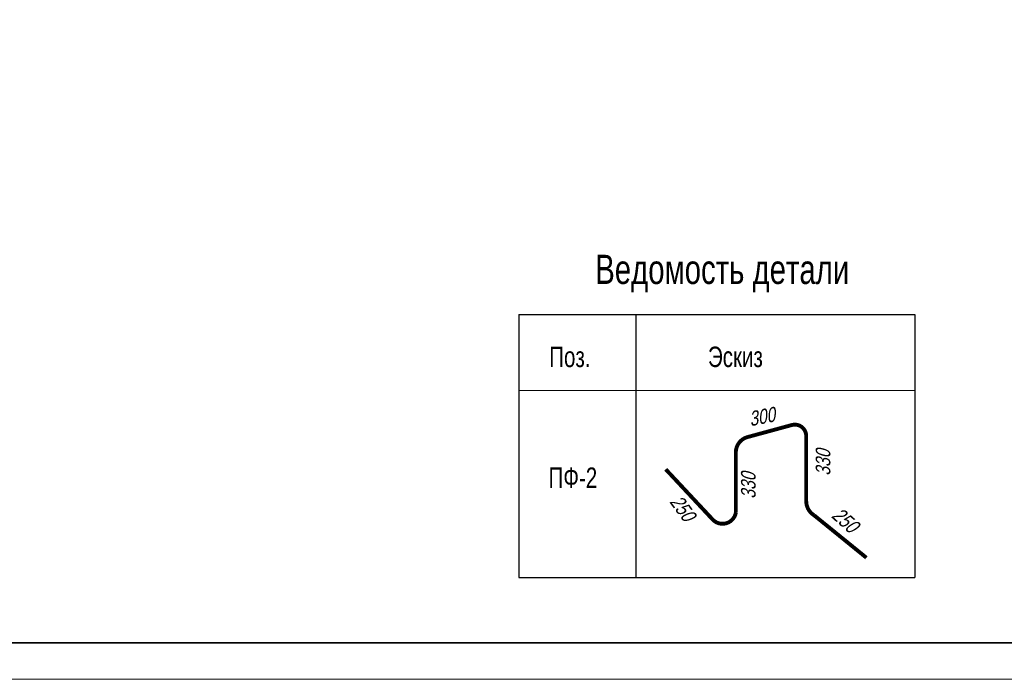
# Model space of a CAD drawing. Header units: millimetres. Extents: x -33345 to 4712671, y -3392 to 121473.
# Tile 215 of 256: x 1168624 to 1182090, y 44501 to 53525. Entities that reach past the tile are written whole.
import ezdxf

# ---------------------------------------------------------------- set-up
doc = ezdxf.new("R2010")
doc.units = ezdxf.units.MM
doc.layers.add('_линия', color=7, linetype='Continuous')
for name, color, linetype, lineweight in [('ACO-текст', 7, 'Continuous', 20), ('ОСИ', 147, 'Continuous', 13), ('ЭКСп', 7, 'Continuous', 70)]:
    doc.layers.add(name, color=color, linetype=linetype, lineweight=lineweight)
doc.styles.add('RUSS', font='RUSS.shx', dxfattribs={"width": 0.8, "oblique": 15, "height": 250})
doc.styles.add('X-U-RW-01$0$StyleROMANS', font='GOTHIC.TTF')

# ---------------------------------------------------------------- blocks, each defined once
blk = doc.blocks.new('srhet')
at = {"lineweight": 20}
blk.add_lwpolyline([(-49807960, 24193266), (-49748560, 24193266), (-49748560, 24235266), (-49807960, 24235266)], close=True, dxfattribs=at)
at = {"lineweight": 35}
blk.add_lwpolyline([(-49805960, 24193766), (-49749060, 24193766), (-49749060, 24234766), (-49805960, 24234766)], close=True, dxfattribs=at)

msp = doc.modelspace()

# ---------------------------------------------------------------- linework, layer by layer
at = {"layer": '_линия', "color": 18, "lineweight": 0, "ltscale": 100, "const_width": 52.999}
msp.add_lwpolyline([(1177459.54, 47374.686), (1178100.997, 46687.88, 0.616247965), (1178418.384, 46780.878), (1178418.384, 47604.863, -0.323373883), (1178568.315, 47812.444), (1179183.809, 47980.109, -0.494889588), (1179380.924, 47829.28), (1179380.924, 46939.694, 0.258942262), (1179488.845, 46745.279), (1180203.975, 46164.762)], format="xyb", dxfattribs=at)
at = {"layer": 'ОСИ', "color": 0, "linetype": 'ByBlock'}
msp.add_line((1175450.317, 48453.043), (1180867.731, 48453.043), dxfattribs=at)
at = {"layer": 'ЭКСп', "lineweight": 30}
for p, q in [((1175450.317, 49493.043), (1180867.731, 49493.043)), ((1175450.317, 49493.043), (1175450.317, 45893.043)), ((1177050.317, 49493.043), (1177050.317, 45893.043)), ((1180867.731, 49493.043), (1180867.731, 45893.043)), ((1175450.317, 45893.043), (1180867.731, 45893.043))]:
    msp.add_line(p, q, dxfattribs=at)

# ---------------------------------------------------------------- block references
at = {"layer": '_линия', "color": 18, "lineweight": 0}
msp.add_blockref('srhet', (50951152.006, -24148764.744), dxfattribs=at)

# ---------------------------------------------------------------- texts
at = {"style": 'RUSS', "width": 0.75}
for s, height, p in [('Ведомость детали ', 400, (1176495.431, 49909.811)), ('Поз.', 280, (1175866.353, 48773.043)), ('Эскиз', 280, (1178037.321, 48773.043)), ('ПФ-2', 280, (1175857.501, 47119.26))]:
    msp.add_text(s, height=height, dxfattribs=at).set_placement(p)
at = {"lineweight": 20, "ltscale": 0.04, "char_height": 200, "attachment_point": 1, "style": 'RUSS'}
for s, insert, width, rotation in [('300', (1178578.672, 48157.893), 3093.1912, 11.2987328), ('330', (1179510.8, 47286.359), 723.71792, 90), ('330', (1178489.079, 46971.525), 723.71792, 90), ('250', (1177666.343, 47047.172), 723.71792, 306.2191045), ('250', (1179847.38, 46874.297), 723.71792, 318.2986857)]:
    msp.add_mtext(s, dxfattribs=dict(at, insert=insert, width=width, rotation=rotation))
at = {"layer": 'ACO-текст', "char_height": 300, "width": 17209.24487, "attachment_point": 1, "style": 'X-U-RW-01$0$StyleROMANS'}
for insert in [(996899.537, 52636.667), (1040202.768, 52636.667)]:
    msp.add_mtext('\\A1;\\pi-600,l600,t600;1.^IСоединения пересечений стержней арматуры выполнять вязаными стальной отожженной проволокой d=0.8-1.0мм. Применение ручной электродуговой сварки не допускается!\\P{\\A0;\\C0;2.^IДанный лист см. с л. КЖ-}', dxfattribs=dict(at, insert=insert))

doc.saveas('drawing.dxf')
